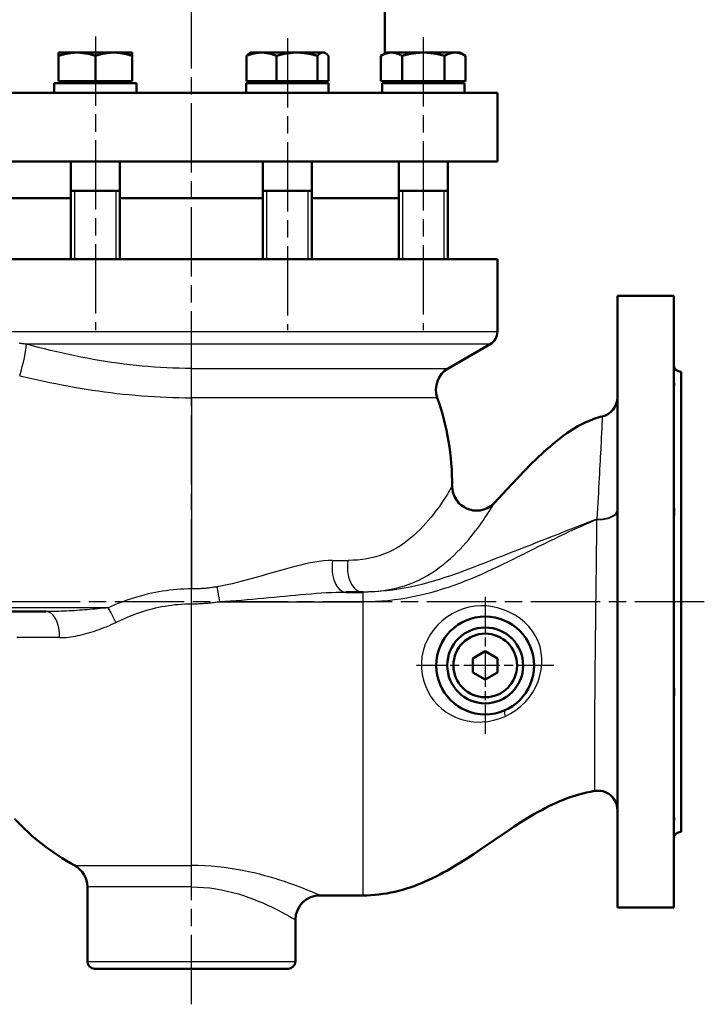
# Model space of a CAD drawing. Header units: millimetres. Extents: x 75 to 968, y 224 to 1260.
# Tile 3 of 5: x 302 to 582, y 576 to 978. Entities that reach past the tile are written whole.
import ezdxf

# ---------------------------------------------------------------- set-up
doc = ezdxf.new("R2010")
doc.units = ezdxf.units.MM
doc.header["$LTSCALE"] = 5
doc.linetypes.add('CHAIN', pattern=[0.3543, 0.2362, -0.0295, 0.0591, -0.0295])
for name, color, linetype, lineweight in [('Gewinde(DIN)', 3, 'Continuous', 25), ('Mittellinie(DIN)', 4, 'CHAIN', 25), ('Mittelpunktmarkierung(DIN)', 4, 'CHAIN', 25), ('Sichtbare Kanten(DIN)', 7, 'Continuous', 50), ('Sichtbare tangentiale Kanten(DIN)', 3, 'Continuous', 25)]:
    doc.layers.add(name, color=color, linetype=linetype, lineweight=lineweight)

msp = doc.modelspace()

# ---------------------------------------------------------------- linework, layer by layer
at = {"layer": 'Gewinde(DIN)'}
for p, q in [((324.41, 908.29), (324.41, 880.29)), ((341.41, 880.29), (341.41, 908.29)), ((402.86, 908.29), (402.86, 880.29)), ((419.86, 880.29), (419.86, 908.29)), ((458.34, 908.29), (458.34, 880.29)), ((475.34, 880.29), (475.34, 908.29))]:
    msp.add_line(p, q, dxfattribs=at)
at = {"layer": 'Mittellinie(DIN)', "linetype": 'CHAIN', "ltscale": 23.990969}
for p, q in [((372.14, 575.78), (372.14, 1257.02)), ((332.91, 971.41), (332.91, 851.32)), ((411.36, 970.65), (411.36, 851.32)), ((466.84, 971.03), (466.84, 851.32)), ((581.64, 740.29), (160.25, 740.29))]:
    msp.add_line(p, q, dxfattribs=at)
at = {"layer": 'Mittelpunktmarkierung(DIN)', "linetype": 'CHAIN', "ltscale": 12.445423}
for p, q in [((492.14, 742.29), (492.14, 686.29)), ((520.14, 714.29), (464.14, 714.29))]:
    msp.add_line(p, q, dxfattribs=at)
at = {"layer": 'Sichtbare Kanten(DIN)'}
for p, q in [((451.14, 996.29), (451.14, 964.39)), ((317.91, 963.45), (317.91, 964.79)), ((325.41, 964.79), (317.91, 964.79)), ((317.91, 953.09), (317.91, 963.45)), ((340.41, 964.79), (325.41, 964.79)), ((332.91, 953.09), (332.91, 963.45)), ((347.91, 964.79), (340.41, 964.79)), ((347.91, 964.79), (347.91, 963.45)), ((347.91, 953.09), (347.91, 963.45)), ((394.63, 953.09), (394.63, 963.45)), ((396.36, 964.79), (395.83, 964.48)), ((400.76, 964.79), (396.36, 964.79)), ((415.25, 964.79), (400.76, 964.79)), ((406.88, 953.09), (406.88, 963.45)), ((425.85, 964.79), (415.25, 964.79)), ((423.61, 953.09), (423.61, 963.45)), ((426.36, 964.79), (425.85, 964.79)), ((426.36, 964.79), (426.89, 964.48)), ((428.09, 953.09), (428.09, 963.45)), ((451.84, 964.79), (449.52, 963.45)), ((449.52, 953.09), (449.52, 963.45)), ((453.85, 964.79), (451.84, 964.79)), ((466.84, 964.79), (453.85, 964.79)), ((458.18, 953.09), (458.18, 963.45)), ((479.83, 964.79), (466.84, 964.79)), ((475.5, 953.09), (475.5, 963.45)), ((481.84, 964.79), (479.83, 964.79)), ((481.84, 964.79), (484.16, 963.45)), ((484.16, 953.09), (484.16, 963.45)), ((316.11, 952.29), (349.7, 952.29)), ((316.11, 948.29), (316.11, 952.29)), ((332.91, 953.09), (317.91, 953.09)), ((318.82, 953.09), (318.82, 952.29)), ((347.91, 953.09), (332.91, 953.09)), ((347.01, 953.09), (347.01, 952.29)), ((349.71, 948.29), (349.71, 951.38)), ((394.56, 952.29), (428.16, 952.29)), ((394.56, 948.29), (394.56, 952.29)), ((406.88, 953.09), (394.63, 953.09)), ((397.27, 953.09), (397.27, 952.29)), ((423.61, 953.09), (406.88, 953.09)), ((428.09, 953.09), (423.61, 953.09)), ((425.46, 953.09), (425.46, 952.29)), ((428.16, 948.29), (428.16, 952.29)), ((458.18, 953.09), (449.52, 953.09)), ((450.04, 952.29), (483.64, 952.29)), ((450.04, 948.29), (450.04, 952.29)), ((451.14, 953.09), (451.14, 952.29)), ((452.74, 953.09), (452.74, 952.29)), ((475.5, 953.09), (458.18, 953.09)), ((484.16, 953.09), (475.5, 953.09)), ((480.93, 953.09), (480.93, 952.29)), ((483.64, 948.29), (483.64, 952.29)), ((247.14, 948.29), (497.14, 948.29)), ((497.14, 920.29), (497.14, 948.29)), ((247.14, 920.29), (497.14, 920.29)), ((322.91, 920.29), (322.91, 880.29)), ((342.91, 920.29), (342.91, 880.29)), ((401.36, 920.29), (401.36, 880.29)), ((421.36, 920.29), (421.36, 880.29)), ((456.84, 920.29), (456.84, 880.29)), ((476.84, 920.29), (476.84, 880.29)), ((322.91, 908.29), (342.91, 908.29)), ((401.36, 908.29), (421.36, 908.29)), ((456.84, 908.29), (476.84, 908.29)), ((287.44, 905.29), (322.91, 905.29)), ((287.44, 905.29), (322.91, 905.29)), ((342.91, 905.29), (401.36, 905.29)), ((342.91, 905.29), (401.36, 905.29)), ((421.36, 905.29), (456.84, 905.29)), ((421.36, 905.29), (456.84, 905.29)), ((247.14, 880.29), (497.14, 880.29)), ((497.14, 880.29), (497.14, 850.75)), ((546.14, 865.29), (546.14, 615.29)), ((569.14, 865.29), (546.14, 865.29)), ((569.14, 865.29), (569.14, 615.29)), ((477.02, 835.67), (494.14, 845.56)), ((572.14, 834.29), (572.14, 646.29)), ((442.14, 744.29), (435.23, 744.29)), ((293.64, 736.29), (312.8, 736.29)), ((487.14, 717.17), (492.14, 720.06)), ((487.14, 711.4), (487.14, 717.17)), ((492.14, 720.06), (497.14, 717.17)), ((497.14, 717.17), (497.14, 711.4)), ((492.14, 708.51), (487.14, 711.4)), ((497.14, 711.4), (492.14, 708.51)), ((329.64, 593.29), (329.64, 623.76)), ((424.64, 620.29), (442.14, 620.29)), ((569.14, 615.29), (546.14, 615.29)), ((414.64, 593.29), (414.64, 610.29)), ((411.64, 590.29), (332.64, 590.29))]:
    msp.add_line(p, q, dxfattribs=at)
at = {"layer": 'Sichtbare Kanten(DIN)', "flags": 128}
for points in [[(325.41, 964.79), (325.11, 964.79), (324.81, 964.78), (324.51, 964.77), (324.21, 964.75), (323.91, 964.73), (323.62, 964.71), (323.32, 964.68), (323.01, 964.64), (322.71, 964.6), (322.41, 964.56), (322.11, 964.51), (321.8, 964.46), (321.49, 964.4), (321.18, 964.34), (320.87, 964.27), (320.56, 964.2), (320.24, 964.13), (319.92, 964.05), (319.59, 963.96), (319.27, 963.87), (318.93, 963.77), (318.6, 963.67), (318.26, 963.56), (317.91, 963.45)], [(332.91, 963.45), (332.57, 963.56), (332.23, 963.67), (331.89, 963.77), (331.56, 963.87), (331.23, 963.96), (330.91, 964.05), (330.59, 964.13), (330.27, 964.2), (329.96, 964.27), (329.64, 964.34), (329.33, 964.4), (329.03, 964.46), (328.72, 964.51), (328.42, 964.56), (328.11, 964.6), (327.81, 964.64), (327.51, 964.68), (327.21, 964.71), (326.91, 964.73), (326.61, 964.75), (326.31, 964.77), (326.01, 964.78), (325.71, 964.79), (325.41, 964.79)], [(340.41, 964.79), (340.11, 964.79), (339.81, 964.78), (339.51, 964.77), (339.21, 964.75), (338.91, 964.73), (338.62, 964.71), (338.32, 964.68), (338.01, 964.64), (337.71, 964.6), (337.41, 964.56), (337.11, 964.51), (336.8, 964.46), (336.49, 964.4), (336.18, 964.34), (335.87, 964.27), (335.56, 964.2), (335.24, 964.13), (334.92, 964.05), (334.59, 963.96), (334.27, 963.87), (333.93, 963.77), (333.6, 963.67), (333.26, 963.56), (332.91, 963.45)], [(347.91, 963.45), (347.57, 963.56), (347.23, 963.67), (346.89, 963.77), (346.56, 963.87), (346.23, 963.96), (345.91, 964.05), (345.59, 964.13), (345.27, 964.2), (344.96, 964.27), (344.64, 964.34), (344.33, 964.4), (344.03, 964.46), (343.72, 964.51), (343.42, 964.56), (343.11, 964.6), (342.81, 964.64), (342.51, 964.68), (342.21, 964.71), (341.91, 964.73), (341.61, 964.75), (341.31, 964.77), (341.01, 964.78), (340.71, 964.79), (340.41, 964.79)], [(400.76, 964.79), (400.51, 964.79), (400.27, 964.78), (400.02, 964.77), (399.78, 964.75), (399.53, 964.73), (399.29, 964.71), (399.04, 964.68), (398.8, 964.64), (398.55, 964.6), (398.3, 964.56), (398.06, 964.51), (397.81, 964.46), (397.56, 964.4), (397.3, 964.34), (397.05, 964.27), (396.79, 964.2), (396.53, 964.13), (396.27, 964.05), (396.01, 963.96), (395.74, 963.87), (395.47, 963.77), (395.19, 963.67), (394.91, 963.56), (394.63, 963.45)], [(394.63, 963.45), (394.69, 963.51), (394.74, 963.57), (394.79, 963.62), (394.85, 963.68), (394.9, 963.73), (394.95, 963.78), (395, 963.83), (395.05, 963.88), (395.1, 963.93), (395.15, 963.97), (395.2, 964.02), (395.25, 964.06), (395.3, 964.11), (395.35, 964.15), (395.4, 964.19), (395.45, 964.22), (395.5, 964.26), (395.55, 964.3), (395.6, 964.33), (395.64, 964.36), (395.69, 964.4), (395.74, 964.43), (395.79, 964.45), (395.83, 964.48)], [(406.88, 963.45), (406.6, 963.56), (406.32, 963.67), (406.05, 963.77), (405.78, 963.87), (405.51, 963.96), (405.24, 964.05), (404.98, 964.13), (404.72, 964.2), (404.47, 964.27), (404.21, 964.34), (403.96, 964.4), (403.71, 964.46), (403.46, 964.51), (403.21, 964.56), (402.96, 964.6), (402.72, 964.64), (402.47, 964.68), (402.22, 964.71), (401.98, 964.73), (401.74, 964.75), (401.49, 964.77), (401.25, 964.78), (401, 964.79), (400.76, 964.79)], [(415.25, 964.79), (414.91, 964.79), (414.58, 964.78), (414.24, 964.77), (413.91, 964.75), (413.57, 964.73), (413.24, 964.71), (412.91, 964.68), (412.57, 964.64), (412.23, 964.6), (411.9, 964.56), (411.56, 964.51), (411.22, 964.46), (410.87, 964.4), (410.53, 964.34), (410.18, 964.27), (409.83, 964.2), (409.47, 964.13), (409.12, 964.05), (408.76, 963.96), (408.39, 963.87), (408.02, 963.77), (407.65, 963.67), (407.27, 963.56), (406.88, 963.45)], [(423.61, 963.45), (423.23, 963.56), (422.85, 963.67), (422.47, 963.77), (422.1, 963.87), (421.74, 963.96), (421.38, 964.05), (421.02, 964.13), (420.66, 964.2), (420.31, 964.27), (419.96, 964.34), (419.62, 964.4), (419.28, 964.46), (418.93, 964.51), (418.6, 964.56), (418.26, 964.6), (417.92, 964.64), (417.59, 964.68), (417.25, 964.71), (416.92, 964.73), (416.58, 964.75), (416.25, 964.77), (415.92, 964.78), (415.58, 964.79), (415.25, 964.79)], [(425.85, 964.79), (425.76, 964.79), (425.67, 964.78), (425.58, 964.77), (425.49, 964.75), (425.4, 964.73), (425.32, 964.71), (425.23, 964.68), (425.14, 964.64), (425.05, 964.6), (424.95, 964.56), (424.86, 964.51), (424.77, 964.46), (424.68, 964.4), (424.59, 964.34), (424.49, 964.27), (424.4, 964.2), (424.31, 964.13), (424.21, 964.05), (424.11, 963.96), (424.02, 963.87), (423.92, 963.77), (423.82, 963.67), (423.71, 963.56), (423.61, 963.45)], [(428.09, 963.45), (427.99, 963.56), (427.89, 963.67), (427.79, 963.77), (427.69, 963.87), (427.59, 963.96), (427.49, 964.05), (427.4, 964.13), (427.3, 964.2), (427.21, 964.27), (427.12, 964.34), (427.02, 964.4), (426.93, 964.46), (426.84, 964.51), (426.75, 964.56), (426.66, 964.6), (426.57, 964.64), (426.48, 964.68), (426.39, 964.71), (426.3, 964.73), (426.21, 964.75), (426.12, 964.77), (426.03, 964.78), (425.94, 964.79), (425.85, 964.79)], [(453.85, 964.79), (453.67, 964.79), (453.5, 964.78), (453.33, 964.77), (453.15, 964.75), (452.98, 964.73), (452.81, 964.71), (452.63, 964.68), (452.46, 964.64), (452.29, 964.6), (452.11, 964.56), (451.94, 964.51), (451.76, 964.46), (451.58, 964.4), (451.4, 964.34), (451.22, 964.27), (451.04, 964.2), (450.86, 964.13), (450.67, 964.05), (450.49, 963.96), (450.3, 963.87), (450.11, 963.77), (449.91, 963.67), (449.71, 963.56), (449.52, 963.45)], [(458.18, 963.45), (457.98, 963.56), (457.78, 963.67), (457.59, 963.77), (457.39, 963.87), (457.21, 963.96), (457.02, 964.05), (456.83, 964.13), (456.65, 964.2), (456.47, 964.27), (456.29, 964.34), (456.11, 964.4), (455.93, 964.46), (455.76, 964.51), (455.58, 964.56), (455.4, 964.6), (455.23, 964.64), (455.06, 964.68), (454.88, 964.71), (454.71, 964.73), (454.54, 964.75), (454.37, 964.77), (454.19, 964.78), (454.02, 964.79), (453.85, 964.79)], [(466.84, 964.79), (466.49, 964.79), (466.14, 964.78), (465.8, 964.77), (465.45, 964.75), (465.11, 964.73), (464.76, 964.71), (464.41, 964.68), (464.07, 964.64), (463.72, 964.6), (463.37, 964.56), (463.02, 964.51), (462.66, 964.46), (462.31, 964.4), (461.95, 964.34), (461.59, 964.27), (461.23, 964.2), (460.86, 964.13), (460.49, 964.05), (460.12, 963.96), (459.74, 963.87), (459.36, 963.77), (458.97, 963.67), (458.57, 963.56), (458.18, 963.45)], [(475.5, 963.45), (475.1, 963.56), (474.7, 963.67), (474.32, 963.77), (473.93, 963.87), (473.56, 963.96), (473.18, 964.05), (472.81, 964.13), (472.44, 964.2), (472.08, 964.27), (471.72, 964.34), (471.36, 964.4), (471.01, 964.46), (470.65, 964.51), (470.3, 964.56), (469.95, 964.6), (469.61, 964.64), (469.26, 964.68), (468.91, 964.71), (468.57, 964.73), (468.22, 964.75), (467.88, 964.77), (467.53, 964.78), (467.18, 964.79), (466.84, 964.79)], [(479.83, 964.79), (479.65, 964.79), (479.48, 964.78), (479.31, 964.77), (479.13, 964.75), (478.96, 964.73), (478.79, 964.71), (478.62, 964.68), (478.44, 964.64), (478.27, 964.6), (478.09, 964.56), (477.92, 964.51), (477.74, 964.46), (477.56, 964.4), (477.38, 964.34), (477.2, 964.27), (477.02, 964.2), (476.84, 964.13), (476.65, 964.05), (476.47, 963.96), (476.28, 963.87), (476.09, 963.77), (475.89, 963.67), (475.7, 963.56), (475.5, 963.45)], [(484.16, 963.45), (483.96, 963.56), (483.76, 963.67), (483.57, 963.77), (483.38, 963.87), (483.19, 963.96), (483, 964.05), (482.81, 964.13), (482.63, 964.2), (482.45, 964.27), (482.27, 964.34), (482.09, 964.4), (481.91, 964.46), (481.74, 964.51), (481.56, 964.56), (481.39, 964.6), (481.21, 964.64), (481.04, 964.68), (480.86, 964.71), (480.69, 964.73), (480.52, 964.75), (480.35, 964.77), (480.17, 964.78), (480, 964.79), (479.83, 964.79)], [(569.14, 831.35), (569.14, 831.11), (569.15, 830.87), (569.17, 830.64), (569.19, 830.42), (569.21, 830.2), (569.23, 829.99), (569.25, 829.79), (569.27, 829.6), (569.29, 829.43), (569.3, 829.26), (569.31, 829.11), (569.31, 828.97), (569.31, 828.84), (569.3, 828.73), (569.29, 828.63), (569.27, 828.54), (569.25, 828.47), (569.23, 828.41), (569.21, 828.36), (569.19, 828.33), (569.17, 828.3), (569.15, 828.3), (569.14, 828.3), (569.14, 828.31)], [(495.99, 780.8), (500.82, 786.05), (503.25, 788.66), (505.69, 791.26), (508.16, 793.83), (510.67, 796.36), (513.22, 798.85), (515.82, 801.29), (517.14, 802.48), (518.48, 803.66), (519.84, 804.82), (521.22, 805.95), (522.62, 807.05), (524.05, 808.12), (525.5, 809.16), (526.98, 810.16), (528.49, 811.12), (530.03, 812.03), (531.61, 812.89), (533.23, 813.68), (534.04, 814.05), (534.87, 814.4), (535.7, 814.73), (536.54, 815.05), (537.39, 815.33), (538.24, 815.6), (539.1, 815.84), (539.96, 816.06)], [(478.64, 787.63), (478.66, 786.88), (478.74, 786.13), (478.88, 785.39), (479.07, 784.67), (479.31, 783.96), (479.61, 783.27), (479.96, 782.6), (480.36, 781.96), (480.8, 781.36), (481.29, 780.79), (481.82, 780.25), (482.39, 779.76), (482.99, 779.32), (483.62, 778.92), (484.29, 778.56), (484.98, 778.26), (485.69, 778.01), (486.41, 777.82), (487.15, 777.68), (487.9, 777.6), (488.65, 777.57), (489.4, 777.6), (490.14, 777.68), (490.88, 777.82), (491.61, 778.02), (492.31, 778.27), (493, 778.57), (493.67, 778.93), (494.3, 779.33), (494.9, 779.77), (495.47, 780.27), (495.99, 780.8)], [(569.14, 781.04), (569.14, 780.71), (569.15, 780.38), (569.17, 780.05), (569.19, 779.71), (569.21, 779.37), (569.23, 779.02), (569.25, 778.68), (569.27, 778.34), (569.29, 778), (569.3, 777.66), (569.31, 777.33), (569.31, 777), (569.31, 776.68), (569.3, 776.37), (569.29, 776.06), (569.27, 775.76), (569.25, 775.47), (569.23, 775.19), (569.21, 774.91), (569.19, 774.65), (569.17, 774.4), (569.15, 774.16), (569.14, 773.93), (569.14, 773.72)], [(569.14, 706.86), (569.14, 706.64), (569.15, 706.41), (569.17, 706.16), (569.19, 705.91), (569.21, 705.64), (569.23, 705.36), (569.25, 705.08), (569.27, 704.78), (569.29, 704.48), (569.3, 704.17), (569.31, 703.85), (569.31, 703.53), (569.31, 703.2), (569.3, 702.87), (569.29, 702.54), (569.27, 702.2), (569.25, 701.86), (569.23, 701.52), (569.21, 701.18), (569.19, 700.85), (569.17, 700.51), (569.15, 700.19), (569.14, 699.86), (569.14, 699.54)], [(536.79, 662.99), (535.18, 662.69), (533.57, 662.35), (531.97, 661.95), (530.38, 661.52), (528.8, 661.04), (527.24, 660.52), (525.68, 659.97), (524.14, 659.38), (522.62, 658.75), (521.11, 658.1), (519.61, 657.41), (518.13, 656.7), (516.67, 655.96), (515.21, 655.19), (513.77, 654.41), (512.34, 653.6), (509.51, 651.93), (506.71, 650.19), (503.95, 648.41), (501.21, 646.59), (495.77, 642.89), (490.35, 639.17), (487.62, 637.33), (484.87, 635.52), (482.1, 633.76), (479.3, 632.04), (477.89, 631.21), (476.47, 630.39), (475.03, 629.6), (473.58, 628.82), (472.13, 628.07), (470.65, 627.34), (469.17, 626.63), (467.67, 625.96), (466.15, 625.31), (464.62, 624.7), (463.08, 624.11), (461.53, 623.57), (459.97, 623.06), (458.4, 622.59), (456.81, 622.16), (455.21, 621.78), (453.6, 621.43), (451.98, 621.13), (450.35, 620.88), (448.71, 620.67), (447.07, 620.5), (445.43, 620.38), (443.78, 620.31), (442.14, 620.29)], [(569.14, 652.26), (569.14, 652.28), (569.15, 652.28), (569.17, 652.27), (569.19, 652.25), (569.21, 652.21), (569.23, 652.16), (569.25, 652.1), (569.27, 652.02), (569.29, 651.93), (569.3, 651.83), (569.31, 651.72), (569.31, 651.59), (569.31, 651.45), (569.3, 651.29), (569.29, 651.13), (569.27, 650.95), (569.25, 650.76), (569.23, 650.57), (569.21, 650.36), (569.19, 650.15), (569.17, 649.93), (569.15, 649.7), (569.14, 649.47), (569.14, 649.23)]]:
    msp.add_lwpolyline(points, dxfattribs=at)
at = {"layer": 'Sichtbare Kanten(DIN)'}
for radius in [20, 15.5, 13]:
    msp.add_circle((492.14, 714.29), radius, dxfattribs=at)
for centre, radius, start, end in [((491.14, 850.75), 6, 300, 0), ((572.14, 837.29), 3, 180, 270), ((482.02, 827.01), 10, 120, 199.4129), ((372.14, 788.29), 106.5, 359.646, 19.4129), ((538.14, 823.85), 8, 283.1744, 0), ((538.14, 655.11), 8, 0, 99.6893), ((372.14, 719.29), 99, 223.1065, 241.2067), ((572.14, 643.29), 3, 90, 180), ((319.64, 623.76), 10, 0, 61.2067), ((424.64, 610.29), 10, 90, 180), ((332.64, 593.29), 3, 180, 270), ((411.64, 593.29), 3, 270, 0)]:
    msp.add_arc(centre, radius, start, end, dxfattribs=at)
msp.add_ellipse((332.91, 946.9), major_axis=(-3.8, -29.02), ratio=0.563936, start_param=1.798812, end_param=1.830617, dxfattribs=at)
at = {"layer": 'Sichtbare tangentiale Kanten(DIN)'}
for p, q in [((247.14, 850.75), (497.14, 850.75)), ((494.14, 845.56), (304.76, 845.56)), ((372.14, 823.69), (372.14, 835.67)), ((372.14, 835.67), (477.02, 835.67)), ((372.14, 823.69), (372.14, 745.55)), ((472.58, 823.69), (372.14, 823.69)), ((429.81, 757.21), (436.13, 757.21)), ((372.14, 739.49), (372.14, 745.55)), ((442.14, 744.29), (442.14, 740.35)), ((338.09, 737.87), (293.64, 737.87)), ((372.14, 632.53), (372.14, 739.49)), ((383.57, 740.35), (442.14, 740.35)), ((442.14, 740.35), (442.14, 620.29)), ((318.25, 725.65), (300.84, 725.65)), ((324.45, 632.53), (372.14, 632.53)), ((372.14, 623.76), (372.14, 632.53)), ((372.14, 623.76), (329.64, 623.76)), ((329.64, 593.29), (414.64, 593.29))]:
    msp.add_line(p, q, dxfattribs=at)
at = {"layer": 'Sichtbare tangentiale Kanten(DIN)', "flags": 128}
for points in [[(304.76, 845.56), (304.47, 845.59), (304.18, 845.63), (303.89, 845.67), (303.6, 845.7), (303.32, 845.74), (303.03, 845.78), (302.74, 845.82), (302.46, 845.86), (302.17, 845.91), (301.89, 845.95)], [(372.14, 835.67), (369.62, 835.69), (367.11, 835.73), (364.59, 835.81), (362.08, 835.91), (359.56, 836.05), (357.05, 836.21), (354.53, 836.41), (352.02, 836.63), (349.51, 836.88), (347, 837.16), (344.49, 837.47), (341.99, 837.8), (339.49, 838.16), (336.99, 838.55), (334.49, 838.96), (332, 839.39), (329.51, 839.85), (327.02, 840.33), (324.54, 840.83), (322.06, 841.35), (319.58, 841.9), (317.1, 842.46), (314.62, 843.04), (312.15, 843.65), (309.69, 844.27), (307.22, 844.9), (304.76, 845.56)], [(302, 832.72), (304.45, 832.15), (306.9, 831.58), (309.35, 831.04), (311.81, 830.5), (314.28, 829.99), (316.75, 829.49), (319.23, 829), (321.71, 828.54), (324.2, 828.09), (326.69, 827.66), (329.18, 827.25), (331.68, 826.86), (334.18, 826.49), (336.69, 826.14), (339.2, 825.81), (341.72, 825.5), (344.24, 825.22), (346.77, 824.96), (349.3, 824.72), (351.83, 824.5), (354.36, 824.31), (356.9, 824.15), (359.44, 824.01), (361.98, 823.89), (364.52, 823.8), (367.06, 823.74), (369.6, 823.7), (372.14, 823.69)], [(539.96, 816.06), (539.96, 816.01), (539.95, 815.88), (539.94, 815.67), (539.93, 815.37), (539.91, 814.98), (539.89, 814.51), (539.87, 813.96), (539.84, 813.32), (539.81, 812.59), (539.77, 811.78), (539.73, 810.9), (539.68, 809.93), (539.63, 808.88), (539.58, 807.76), (539.52, 806.57), (539.46, 805.3), (539.39, 803.95), (539.32, 802.54), (539.25, 801.06), (539.17, 799.51), (539.08, 797.89), (539, 796.21), (538.9, 794.47), (538.8, 792.66), (538.7, 790.8), (538.59, 788.88), (538.48, 786.9), (538.37, 784.88), (538.25, 782.8), (538.13, 780.69), (538, 778.52), (537.87, 776.32), (537.74, 774.08)], [(478.64, 787.63), (478.61, 787.58), (478.51, 787.42), (478.36, 787.15), (478.14, 786.78), (477.86, 786.31), (477.53, 785.74), (477.13, 785.08), (476.68, 784.33), (476.17, 783.51), (475.6, 782.61), (474.97, 781.65), (474.29, 780.63), (473.55, 779.56), (472.75, 778.45), (471.9, 777.29), (471, 776.1), (470.04, 774.89), (469.02, 773.67), (467.95, 772.44), (466.83, 771.2), (465.65, 769.98), (464.42, 768.77), (463.14, 767.58), (461.81, 766.43), (460.42, 765.31), (458.98, 764.24), (457.5, 763.23), (455.96, 762.27), (454.37, 761.39), (452.73, 760.58), (451.04, 759.87), (449.3, 759.24), (447.52, 758.69), (445.7, 758.24), (443.85, 757.86), (441.96, 757.58), (440.04, 757.37), (438.1, 757.25), (436.13, 757.21)], [(442.14, 744.29), (444.3, 744.33), (446.47, 744.45), (448.63, 744.65), (450.78, 744.93), (452.91, 745.3), (455.02, 745.74), (457.1, 746.27), (459.14, 746.87), (461.14, 747.56), (463.09, 748.33), (464.98, 749.19), (466.8, 750.12), (468.57, 751.11), (470.28, 752.16), (471.92, 753.25), (473.51, 754.39), (475.05, 755.57), (476.52, 756.78), (477.94, 758.01), (479.3, 759.27), (480.6, 760.53), (481.85, 761.8), (483.05, 763.08), (484.18, 764.35), (485.27, 765.6), (486.3, 766.84), (487.28, 768.06), (488.21, 769.25), (489.08, 770.41), (489.91, 771.52), (490.68, 772.6), (491.4, 773.63), (492.06, 774.6), (492.68, 775.52), (493.25, 776.38), (493.76, 777.18), (494.22, 777.91), (494.63, 778.56), (494.99, 779.14), (495.29, 779.63), (495.54, 780.04), (495.73, 780.37), (495.88, 780.6), (495.96, 780.74), (495.99, 780.8)], [(537.74, 774.08), (535.45, 773.2), (533.16, 772.32), (530.88, 771.43), (528.59, 770.54), (526.31, 769.65), (524.04, 768.75), (521.76, 767.86), (519.48, 766.96), (517.19, 766.06), (514.91, 765.17), (512.62, 764.27), (510.32, 763.37), (508.03, 762.47), (505.72, 761.57), (503.42, 760.67), (501.11, 759.77), (498.8, 758.86), (496.49, 757.95), (494.19, 757.04), (491.88, 756.14), (489.57, 755.24), (487.26, 754.34), (484.94, 753.46), (482.62, 752.6), (480.29, 751.76), (477.96, 750.95), (475.62, 750.17), (473.28, 749.42), (470.94, 748.71), (468.58, 748.05), (466.22, 747.43), (463.85, 746.85), (461.47, 746.33), (459.09, 745.87), (456.69, 745.46), (454.28, 745.11), (451.86, 744.82), (449.43, 744.59), (447, 744.42), (444.57, 744.32), (442.14, 744.29)], [(442.14, 740.35), (444.74, 740.39), (447.34, 740.49), (449.94, 740.65), (452.51, 740.89), (455.08, 741.18), (457.62, 741.53), (460.15, 741.94), (462.64, 742.41), (465.11, 742.94), (467.56, 743.52), (469.98, 744.15), (472.38, 744.83), (474.75, 745.55), (477.1, 746.31), (479.43, 747.12), (481.73, 747.96), (484.01, 748.84), (486.27, 749.75), (488.49, 750.68), (490.7, 751.64), (492.88, 752.62), (495.05, 753.62), (497.19, 754.63), (499.33, 755.65), (501.45, 756.69), (503.56, 757.73), (505.67, 758.77), (507.77, 759.82), (509.87, 760.87), (511.97, 761.92), (514.07, 762.97), (516.17, 764.01), (518.28, 765.05), (520.39, 766.08), (522.51, 767.1), (524.64, 768.11), (526.78, 769.11), (528.93, 770.1), (531.09, 771.08), (533.26, 772.04), (535.44, 772.98), (537.64, 773.9)], [(537.64, 773.9), (537.62, 771.63), (537.6, 769.33), (537.58, 766.99), (537.55, 764.63), (537.53, 762.24), (537.5, 759.82), (537.47, 757.38), (537.44, 754.92), (537.41, 752.45), (537.38, 749.96), (537.35, 747.46), (537.32, 744.95), (537.29, 742.43), (537.26, 739.92), (537.23, 737.4), (537.2, 734.89), (537.17, 732.38), (537.14, 729.88), (537.11, 727.39), (537.08, 724.92), (537.06, 722.46), (537.03, 720.02), (537, 717.61), (536.98, 715.22), (536.96, 712.86), (536.93, 710.52), (536.91, 708.21), (536.89, 705.94), (536.87, 703.7), (536.86, 701.5), (536.84, 699.34), (536.83, 697.22), (536.81, 695.14), (536.8, 693.11), (536.79, 691.13), (536.78, 689.2), (536.77, 687.33), (536.76, 685.51), (536.76, 683.75), (536.75, 682.05), (536.75, 680.42), (536.75, 678.85), (536.75, 677.35), (536.75, 675.91), (536.75, 674.55), (536.75, 673.26), (536.75, 672.04), (536.76, 670.89), (536.76, 669.82), (536.76, 668.82), (536.77, 667.9), (536.77, 667.06), (536.78, 666.29), (536.78, 665.6), (536.78, 664.99), (536.79, 664.46), (536.79, 664.01), (536.79, 663.65), (536.79, 663.36), (536.79, 663.16), (536.79, 663.03), (536.79, 662.99)], [(537.74, 774.08), (537.74, 774.07), (537.73, 774.07), (537.73, 774.06), (537.72, 774.05), (537.72, 774.04), (537.71, 774.04), (537.71, 774.03), (537.71, 774.02), (537.7, 774.01), (537.7, 774.01), (537.69, 774), (537.69, 773.99), (537.69, 773.98), (537.68, 773.98), (537.68, 773.97), (537.67, 773.96), (537.67, 773.95), (537.66, 773.94), (537.66, 773.94), (537.66, 773.93), (537.65, 773.92), (537.65, 773.91), (537.64, 773.91), (537.64, 773.9)], [(429.81, 757.21), (428.04, 757.16), (426.23, 757.02), (424.39, 756.8), (422.52, 756.51), (420.64, 756.16), (418.73, 755.77), (416.81, 755.33), (414.88, 754.86), (412.94, 754.35), (410.98, 753.82), (409.01, 753.27), (407.03, 752.71), (405.04, 752.13), (403.04, 751.55), (401.04, 750.96), (399.02, 750.38), (397, 749.8), (394.97, 749.23), (392.93, 748.68), (390.88, 748.16), (388.82, 747.66), (386.75, 747.2), (384.68, 746.78), (382.59, 746.41)], [(372.14, 745.55), (370.65, 745.53), (369.16, 745.49), (367.68, 745.41), (366.2, 745.31), (364.72, 745.18), (363.25, 745.02), (361.78, 744.83), (360.32, 744.62), (358.86, 744.38), (357.41, 744.11), (355.97, 743.81), (354.53, 743.49), (353.11, 743.15), (351.69, 742.77), (350.27, 742.38), (348.87, 741.96), (347.48, 741.52), (346.1, 741.05), (344.73, 740.57), (343.38, 740.07), (342.04, 739.54), (340.71, 739), (339.39, 738.44), (338.09, 737.87)], [(382.59, 746.41), (382.16, 746.34), (381.73, 746.28), (381.3, 746.21), (380.87, 746.15), (380.44, 746.09), (380, 746.04), (379.57, 745.98), (379.14, 745.93), (378.7, 745.89), (378.27, 745.84), (377.83, 745.8), (377.39, 745.77), (376.96, 745.73), (376.52, 745.7), (376.08, 745.67), (375.65, 745.64), (375.21, 745.62), (374.77, 745.6), (374.33, 745.58), (373.89, 745.57), (373.46, 745.56), (373.02, 745.55), (372.58, 745.55), (372.14, 745.55)], [(383.57, 740.35), (385.85, 740.49), (388.13, 740.64), (390.39, 740.81), (392.64, 740.99), (394.88, 741.18), (397.11, 741.38), (399.33, 741.59), (401.55, 741.8), (403.75, 742.01), (405.94, 742.22), (408.13, 742.44), (410.31, 742.65), (412.47, 742.85), (414.63, 743.05), (416.77, 743.25), (418.89, 743.43), (421.01, 743.6), (423.11, 743.76), (425.19, 743.91), (427.25, 744.03), (429.3, 744.14), (431.31, 744.22), (433.29, 744.27), (435.23, 744.29)], [(338.09, 737.87), (337.04, 737.75), (335.99, 737.64), (334.92, 737.53), (333.86, 737.43), (332.79, 737.33), (331.73, 737.23), (330.66, 737.14), (329.59, 737.05), (328.52, 736.97), (327.46, 736.89), (326.39, 736.81), (325.33, 736.74), (324.27, 736.67), (323.21, 736.61), (322.15, 736.55), (321.09, 736.5), (320.04, 736.45), (318.98, 736.41), (317.94, 736.38), (316.9, 736.34), (315.86, 736.32), (314.83, 736.3), (313.81, 736.29), (312.8, 736.29)], [(341.22, 731.86), (342.4, 732.43), (343.59, 732.99), (344.8, 733.53), (346.02, 734.05), (347.25, 734.55), (348.49, 735.03), (349.74, 735.49), (351.01, 735.93), (352.28, 736.35), (353.56, 736.74), (354.85, 737.11), (356.15, 737.45), (357.45, 737.77), (358.76, 738.06), (360.08, 738.33), (361.4, 738.57), (362.73, 738.78), (364.06, 738.97), (365.4, 739.13), (366.74, 739.26), (368.09, 739.36), (369.43, 739.43), (370.79, 739.48), (372.14, 739.49)], [(372.14, 739.49), (372.62, 739.49), (373.1, 739.5), (373.58, 739.51), (374.06, 739.52), (374.54, 739.53), (375.02, 739.55), (375.5, 739.57), (375.98, 739.59), (376.46, 739.61), (376.93, 739.64), (377.41, 739.68), (377.89, 739.71), (378.37, 739.75), (378.84, 739.79), (379.32, 739.83), (379.79, 739.88), (380.27, 739.93), (380.74, 739.98), (381.21, 740.03), (381.69, 740.09), (382.16, 740.15), (382.63, 740.22), (383.1, 740.28), (383.57, 740.35)], [(500.26, 693.46), (502.51, 694.61), (504.69, 695.99), (506.73, 697.58), (508.57, 699.36), (510.2, 701.28), (511.62, 703.35), (512.82, 705.52), (513.79, 707.78), (514.52, 710.11), (515.03, 712.47), (515.28, 714.86), (515.3, 717.25), (515.05, 719.61), (514.55, 721.91), (513.78, 724.15), (512.75, 726.29), (511.47, 728.29), (509.98, 730.16), (508.28, 731.86), (506.41, 733.41), (504.39, 734.77), (502.24, 735.96), (499.98, 736.94), (497.63, 737.71), (495.23, 738.27), (492.79, 738.6), (490.33, 738.68), (487.87, 738.52), (485.45, 738.09), (483.09, 737.42), (480.8, 736.52), (478.6, 735.4), (476.52, 734.07), (474.58, 732.56), (472.79, 730.87), (471.17, 729.01), (469.74, 727.02), (468.52, 724.88), (467.53, 722.63), (466.79, 720.28), (466.32, 717.86), (466.11, 715.43), (466.17, 712.99), (466.46, 710.59), (466.99, 708.24), (467.74, 705.97), (468.7, 703.79), (469.85, 701.75), (471.19, 699.85), (472.71, 698.13), (474.37, 696.6), (476.15, 695.25), (478.04, 694.08), (480.03, 693.11), (482.1, 692.33), (484.24, 691.74), (486.44, 691.35), (488.68, 691.16), (490.96, 691.18), (493.28, 691.41), (495.62, 691.87), (497.95, 692.55), (500.26, 693.46)], [(318.25, 725.65), (319.16, 725.66), (320.09, 725.7), (321.02, 725.77), (321.96, 725.87), (322.91, 725.99), (323.86, 726.13), (324.82, 726.3), (325.77, 726.49), (326.73, 726.69), (327.7, 726.92), (328.66, 727.16), (329.62, 727.42), (330.59, 727.7), (331.56, 728), (332.52, 728.31), (333.49, 728.64), (334.46, 728.99), (335.43, 729.35), (336.4, 729.73), (337.37, 730.12), (338.34, 730.53), (339.3, 730.96), (340.26, 731.4), (341.22, 731.86)], [(424.56, 620.37), (424.5, 620.39), (424.31, 620.47), (423.98, 620.6), (423.51, 620.79), (422.91, 621.04), (422.17, 621.35), (421.3, 621.71), (420.3, 622.13), (419.17, 622.59), (417.94, 623.08), (416.58, 623.61), (415.12, 624.16), (413.56, 624.73), (411.89, 625.32), (410.13, 625.93), (408.27, 626.53), (406.32, 627.14), (404.29, 627.74), (402.18, 628.34), (399.99, 628.91), (397.72, 629.47), (395.39, 629.99), (392.99, 630.48), (390.53, 630.93), (388.01, 631.34), (385.45, 631.69), (382.85, 631.98), (380.2, 632.22), (377.52, 632.39), (374.83, 632.49), (372.14, 632.53)], [(372.14, 623.76), (374.64, 623.71), (377.14, 623.56), (379.62, 623.32), (382.06, 622.98), (384.46, 622.56), (386.8, 622.06), (389.09, 621.49), (391.31, 620.87), (393.47, 620.2), (395.55, 619.48), (397.54, 618.74), (399.45, 617.98), (401.27, 617.21), (403, 616.45), (404.62, 615.69), (406.15, 614.95), (407.56, 614.23), (408.86, 613.55), (410.04, 612.92), (411.09, 612.33), (412.02, 611.81), (412.81, 611.36), (413.45, 610.99), (413.95, 610.72), (414.3, 610.52), (414.51, 610.41), (414.57, 610.38)]]:
    msp.add_lwpolyline(points, dxfattribs=at)
at = {"layer": 'Sichtbare tangentiale Kanten(DIN)'}
for centre, major_axis, ratio, start_param, end_param in [((302, 836.9), (-2.53, -9.68), 0.115231, 1.155245, 2.708559), ((538.14, 777.42), (8, 0), 0.441362, 4.649977, 6.283185), ((538.14, 777.8), (8, 0), 0.464994, 4.662561, 6.283185), ((435.23, 754.29), (0, -10), 0.566187, 4.416233, 6.283185), ((442.14, 754.29), (0, -10), 0.628207, 4.416233, 6.283185), ((383.57, 742.48), (1.63, -9.87), 0.035568, 4.296552, 4.923867), ((338.09, 733.13), (4.42, -8.97), 0.231371, 1.31593, 2.009274), ((312.8, 726.29), (0, 10), 0.545492, 4.648125, 6.283185), ((502.39, 691.49), (-2.05, 4.56), 0.268855, 0, 1.005953)]:
    msp.add_ellipse(centre, major_axis=major_axis, ratio=ratio, start_param=start_param, end_param=end_param, dxfattribs=at)

doc.saveas('drawing.dxf')
